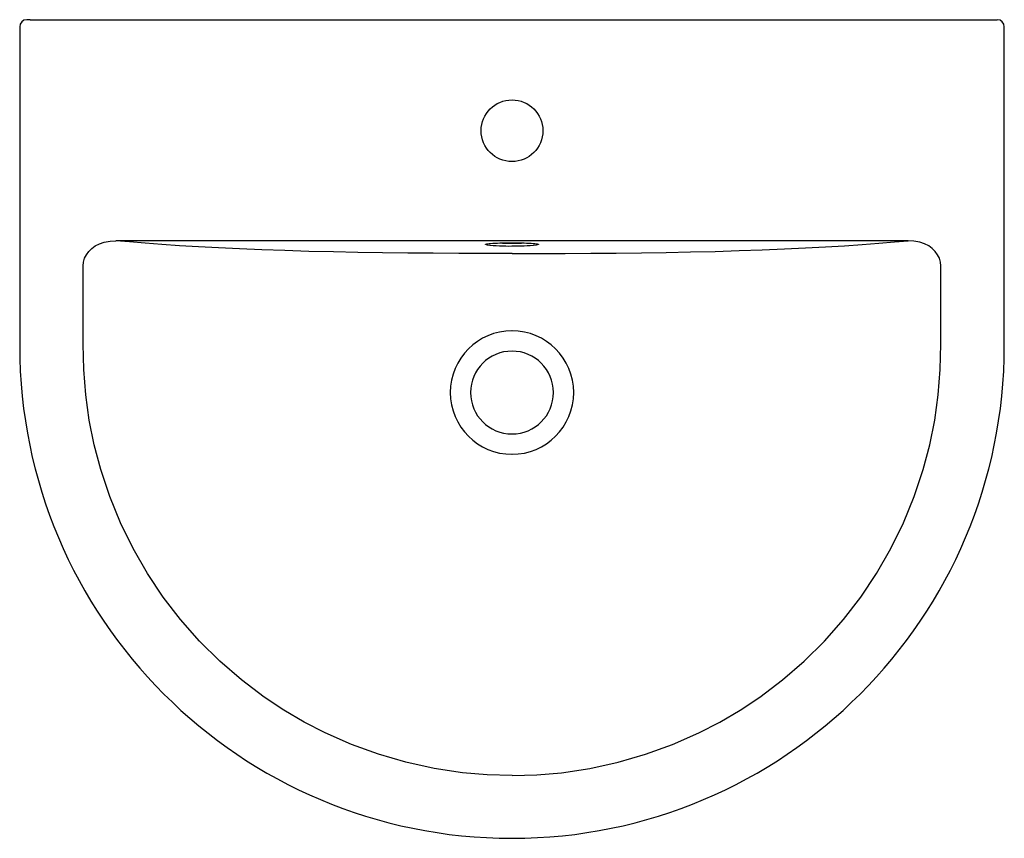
# Model space of a CAD drawing. Header units: millimetres. Extents: x 4828.081 to 4828.64, y 2638.235 to 2638.699.
import ezdxf

# ---------------------------------------------------------------- set-up
doc = ezdxf.new("R2010")
doc.units = ezdxf.units.MM
doc.layers.add('SANINDUSA', color=3, linetype='Continuous')

msp = doc.modelspace()

# ---------------------------------------------------------------- linework, layer by layer
at = {"layer": 'SANINDUSA'}
for p, q in [((4828.081143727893, 2638.695102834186), (4828.081143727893, 2638.514102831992)), ((4828.087143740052, 2638.699102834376), (4828.085143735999, 2638.699102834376)), ((4828.087143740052, 2638.699102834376), (4828.633816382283, 2638.699102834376)), ((4828.633816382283, 2638.699102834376), (4828.635816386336, 2638.699102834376)), ((4828.639816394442, 2638.514102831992), (4828.639816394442, 2638.695102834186)), ((4828.585255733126, 2638.573760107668), (4828.135704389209, 2638.573760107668)), ((4828.346204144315, 2638.571914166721), (4828.346226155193, 2638.571920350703)), ((4828.374751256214, 2638.571916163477), (4828.374744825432, 2638.571919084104))]:
    msp.add_line(p, q, dxfattribs=at)
at = {"layer": 'SANINDUSA', "flags": 128}
for points in [[(4828.117192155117, 2638.559397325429), (4828.117393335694, 2638.56162996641), (4828.118003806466, 2638.563786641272), (4828.119014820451, 2638.565821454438), (4828.120357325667, 2638.567652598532), (4828.122086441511, 2638.569341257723), (4828.124048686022, 2638.570748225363), (4828.126518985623, 2638.572018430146), (4828.129140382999, 2638.572929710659), (4828.132394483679, 2638.573572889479), (4828.135704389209, 2638.573760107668)], [(4828.360480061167, 2638.56646233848), (4828.345389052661, 2638.566472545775), (4828.330309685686, 2638.566507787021), (4828.315810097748, 2638.566578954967), (4828.301351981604, 2638.566696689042), (4828.287024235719, 2638.566864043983), (4828.272915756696, 2638.567084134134), (4828.259115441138, 2638.567360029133), (4828.245164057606, 2638.567705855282), (4828.23158410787, 2638.568109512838), (4828.218461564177, 2638.568567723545), (4828.205882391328, 2638.569077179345), (4828.193932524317, 2638.569634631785), (4828.182610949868, 2638.57023897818), (4828.171900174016, 2638.570886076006), (4828.161809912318, 2638.571570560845), (4828.152349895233, 2638.572287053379), (4828.143529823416, 2638.573030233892), (4828.135704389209, 2638.573760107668)], [(4828.345764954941, 2638.571851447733), (4828.346110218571, 2638.57193596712), (4828.346706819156, 2638.572035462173), (4828.34748968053, 2638.572130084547), (4828.348448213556, 2638.572218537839), (4828.349569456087, 2638.572299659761), (4828.350838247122, 2638.572372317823), (4828.352237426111, 2638.57243554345), (4828.353748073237, 2638.572488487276), (4828.355349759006, 2638.572530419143), (4828.357020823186, 2638.57256078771), (4828.358738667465, 2638.572579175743), (4828.360480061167, 2638.572585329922), (4828.36222145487, 2638.572579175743), (4828.363939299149, 2638.57256078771), (4828.365610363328, 2638.572530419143), (4828.367212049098, 2638.572488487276), (4828.368722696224, 2638.57243554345), (4828.370121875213, 2638.572372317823), (4828.371390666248, 2638.572299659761), (4828.372511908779, 2638.572218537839), (4828.373470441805, 2638.572130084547), (4828.374253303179, 2638.572035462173), (4828.374849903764, 2638.57193596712), (4828.375198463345, 2638.571850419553)], [(4828.360480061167, 2638.56646233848), (4828.375571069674, 2638.566472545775), (4828.390650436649, 2638.566507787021), (4828.405150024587, 2638.566578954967), (4828.419608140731, 2638.566696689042), (4828.433935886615, 2638.566864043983), (4828.448044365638, 2638.567084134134), (4828.461844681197, 2638.567360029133), (4828.475796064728, 2638.567705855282), (4828.489376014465, 2638.568109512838), (4828.502498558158, 2638.568567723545), (4828.515077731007, 2638.569077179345), (4828.527027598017, 2638.569634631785), (4828.538349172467, 2638.57023897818), (4828.549059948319, 2638.570886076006), (4828.559150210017, 2638.571570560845), (4828.568610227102, 2638.572287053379), (4828.577430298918, 2638.573030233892), (4828.585255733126, 2638.573760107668)], [(4828.603767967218, 2638.559397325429), (4828.603566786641, 2638.56162996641), (4828.602956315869, 2638.563786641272), (4828.601945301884, 2638.565821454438), (4828.600602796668, 2638.567652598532), (4828.598873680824, 2638.569341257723), (4828.596911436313, 2638.570748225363), (4828.594441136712, 2638.572018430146), (4828.591819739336, 2638.572929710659), (4828.588565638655, 2638.573572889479), (4828.585255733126, 2638.573760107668)], [(4828.346215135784, 2638.571393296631), (4828.346110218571, 2638.571413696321), (4828.345707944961, 2638.57151672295), (4828.345505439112, 2638.571621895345), (4828.345505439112, 2638.571727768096), (4828.345707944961, 2638.571832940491), (4828.345764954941, 2638.571851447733)], [(4828.375198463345, 2638.571850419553), (4828.375252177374, 2638.571832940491), (4828.375454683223, 2638.571727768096), (4828.375454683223, 2638.571621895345), (4828.375252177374, 2638.57151672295), (4828.374849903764, 2638.571413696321), (4828.374332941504, 2638.571325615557)], [(4828.360480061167, 2638.27032919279), (4828.346374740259, 2638.270740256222), (4828.332317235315, 2638.2719731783), (4828.316248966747, 2638.274405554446), (4828.300325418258, 2638.277912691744), (4828.28464956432, 2638.282464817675), (4828.269324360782, 2638.288032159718), (4828.254452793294, 2638.294585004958), (4828.242561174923, 2638.300718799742), (4828.231014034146, 2638.307498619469), (4828.21986382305, 2638.314894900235), (4828.206971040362, 2638.324635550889), (4828.194715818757, 2638.335250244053), (4828.183176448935, 2638.346664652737), (4828.172431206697, 2638.358804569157), (4828.162558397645, 2638.371595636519), (4828.153578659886, 2638.385032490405), (4828.145495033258, 2638.399089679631), (4828.138354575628, 2638.413669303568), (4828.132204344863, 2638.428673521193), (4828.127091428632, 2638.444004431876), (4828.123447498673, 2638.457898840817), (4828.120649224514, 2638.472023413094), (4828.118677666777, 2638.486303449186), (4828.117513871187, 2638.500664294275), (4828.117138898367, 2638.515031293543), (4828.117192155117, 2638.559397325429)], [(4828.360480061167, 2638.27032919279), (4828.374585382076, 2638.270740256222), (4828.38864288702, 2638.2719731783), (4828.404711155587, 2638.274405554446), (4828.420634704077, 2638.277912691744), (4828.436310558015, 2638.282464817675), (4828.451635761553, 2638.288032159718), (4828.466507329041, 2638.294585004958), (4828.478398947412, 2638.300718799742), (4828.489946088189, 2638.307498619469), (4828.501096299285, 2638.314894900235), (4828.513989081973, 2638.324635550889), (4828.526244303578, 2638.335250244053), (4828.5377836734, 2638.346664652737), (4828.548528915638, 2638.358804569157), (4828.55840172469, 2638.371595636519), (4828.567381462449, 2638.385032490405), (4828.575465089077, 2638.399089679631), (4828.582605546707, 2638.413669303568), (4828.588755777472, 2638.428673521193), (4828.593868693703, 2638.444004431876), (4828.597512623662, 2638.457898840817), (4828.600310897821, 2638.472023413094), (4828.602282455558, 2638.486303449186), (4828.603446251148, 2638.500664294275), (4828.603821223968, 2638.515031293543), (4828.603767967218, 2638.559397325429)]]:
    msp.add_lwpolyline(points, dxfattribs=at)
at = {"layer": 'SANINDUSA'}
msp.add_circle((4828.360480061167, 2638.636102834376), 0.0175, dxfattribs=at)
for centre, radius, start, end in [((4828.085143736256, 2638.695102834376), 0.003999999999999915, 90, 180), ((4828.635816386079, 2638.695102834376), 0.003999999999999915, 0, 90), ((4828.360303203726, 2638.767874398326), 0.1955218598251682, 267.9633921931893, 270.0518263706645), ((4828.360783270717, 2638.760580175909), 0.1882278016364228, 269.9077041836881, 272.0770772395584), ((4828.357989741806, 2638.676362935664), 0.1056279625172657, 263.5997981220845, 271.3509491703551), ((4828.362313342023, 2638.696748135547), 0.1259971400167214, 269.1663067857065, 275.4741016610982), ((4828.360483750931, 2638.48760435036), 0.03500373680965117, 90.00603957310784, 269.9939604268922), ((4828.360476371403, 2638.48760435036), 0.03500373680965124, 270.0060395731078, 89.99396042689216), ((4828.360480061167, 2638.514102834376), 0.2793363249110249, 180, 270), ((4828.360480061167, 2638.487604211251), 0.02350000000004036, 0, 180), ((4828.360480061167, 2638.514102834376), 0.2793363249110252, 270, 0), ((4828.360480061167, 2638.487602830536), 0.02349999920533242, 180, 0)]:
    msp.add_arc(centre, radius, start, end, dxfattribs=at)

doc.saveas('drawing.dxf')
